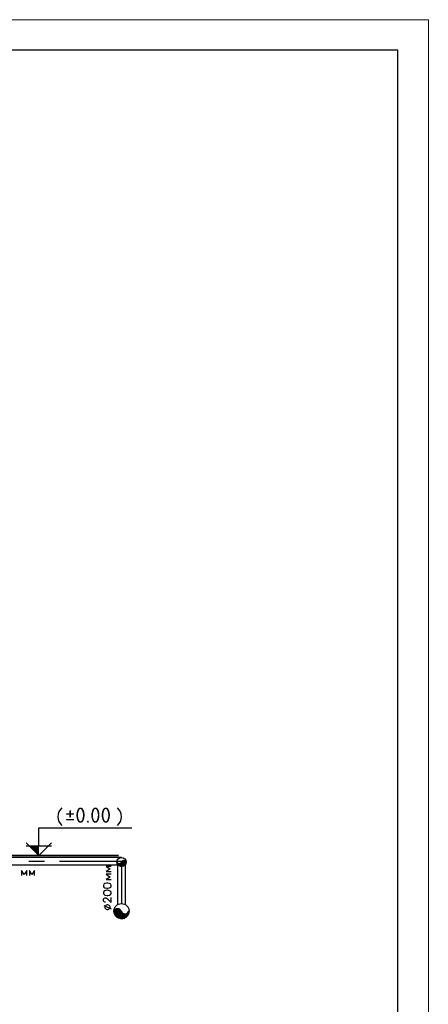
# Model space of a CAD drawing. Header units: millimetres. Extents: x -2765404 to 1548445, y -374876 to 1313256.
# Tile 69 of 77: x 51035 to 57755, y -80716 to -64526. Entities that reach past the tile are written whole.
import ezdxf

# ---------------------------------------------------------------- set-up
doc = ezdxf.new("R2010")
doc.units = ezdxf.units.MM
for name, color, linetype in [('PDF _PDF _CL', 2, 'Continuous'), ('PDF _PDF _HATCH', 7, 'Continuous'), ('PDF _PDF _RC-WALL', 6, 'Continuous'), ('PDF _PDF _wall', 7, 'Continuous'), ('PDF _Текст', 7, 'Continuous'), ('PDF _ЭМ', 7, 'Continuous')]:
    doc.layers.add(name, color=color, linetype=linetype)
for name, color, linetype, true_color in [('PDF _PDF _PIPE500', 7, 'Continuous', 0x007eff), ('PDF _PDF _SYMB', 7, 'Continuous', 0xff7e00), ('PDF _PDF _text', 7, 'Continuous', 0x2c00b8)]:
    doc.layers.add(name, color=color, linetype=linetype, true_color=true_color)
doc.styles.add('PDF ISOCPEUR', font='isocpeur.ttf')

msp = doc.modelspace()

# ---------------------------------------------------------------- linework, layer by layer
at = {"layer": 'PDF _PDF _CL', "lineweight": 25}
for points in [[(51186, -78362), (51441, -78362)], [(51692, -78362), (52710, -78362), (52710, -79063)]]:
    msp.add_lwpolyline(points, dxfattribs=at)
at = {"layer": 'PDF _PDF _HATCH', "color": 8, "lineweight": 25, "true_color": 0x7f7f7f}
for points in [[(52668, -78437), (52710, -78392), (52725, -78380), (52752, -78351)], [(52674, -78443), (52710, -78404), (52740, -78380), (52761, -78357)], [(52683, -78449), (52710, -78416), (52752, -78380), (52773, -78359)], [(52737, -78357), (52710, -78380)], [(52638, -78386), (52638, -78383)], [(52638, -78395), (52647, -78392)], [(52641, -78407), (52650, -78395)], [(52647, -78416), (52662, -78398)], [(52650, -78425), (52671, -78404)], [(52659, -78431), (52686, -78398)], [(52692, -78452), (52710, -78431), (52764, -78380), (52776, -78362)], [(52704, -78452), (52710, -78443), (52776, -78380), (52785, -78371)], [(52716, -78452), (52788, -78383)], [(52731, -78449), (52785, -78398)], [(52588, -79201), (52602, -79189), (52641, -79144)], [(52591, -79222), (52623, -79189), (52662, -79150)], [(52594, -79174), (52611, -79162)], [(52599, -79237), (52647, -79189), (52680, -79153)], [(52602, -79255), (52668, -79189), (52695, -79165)], [(52614, -79267), (52692, -79189), (52704, -79174)], [(52623, -79279), (52710, -79189)], [(52635, -79288), (52710, -79213), (52719, -79207)], [(52647, -79300), (52710, -79234), (52731, -79213)], [(52662, -79302), (52710, -79255), (52743, -79225)], [(52680, -79311), (52710, -79279), (52761, -79231)], [(52698, -79314), (52710, -79300), (52779, -79231)], [(52719, -79314), (52836, -79198)], [(52749, -79311), (52833, -79225)]]:
    msp.add_lwpolyline(points, dxfattribs=at)
at = {"layer": 'PDF _PDF _PIPE500', "lineweight": 25}
for points in [[(52710, -78303), (49911, -78303), (49914, -78303)], [(52647, -79081), (52647, -78428), (49932, -78428)], [(52638, -78380), (52638, -78380)], [(52773, -79081), (52773, -78428)], [(52788, -78380), (52788, -78380)]]:
    msp.add_lwpolyline(points, dxfattribs=at)
for centre, radius in [((52709, -78376), 76.3), ((52709, -79184), 124)]:
    msp.add_circle(centre, radius, dxfattribs=at)
at = {"layer": 'PDF _PDF _RC-WALL', "lineweight": 25}
for centre, radius, start, end in [((52745, -78388), 37.4, 21.3512, 158.6488), ((52673, -78361), 40.4, 201.0925, 338.3835), ((52643, -79211), 67.4, 21.352, 158.648), ((52769, -79160), 67.4, 201.3245, 338.6151)]:
    msp.add_arc(centre, radius, start, end, dxfattribs=at)
at = {"layer": 'PDF _PDF _SYMB', "lineweight": 25}
for points in [[(51351, -78111), (51351, -77812), (52878, -77812)], [(51558, -78060), (51351, -78267), (51142, -78060)], [(51142, -78111), (51558, -78111)]]:
    msp.add_lwpolyline(points, dxfattribs=at)
at = {"layer": 'PDF _PDF _SYMB', "transparency": 33554559}
msp.add_solid([(51351, -78111), (51192, -78111), (51351, -78267)], dxfattribs=at)
at = {"layer": 'PDF _PDF _text', "lineweight": 25}
for points in [[(51151, -78599), (51151, -78518), (51109, -78581), (51064, -78518), (51064, -78599)], [(51279, -78599), (51279, -78518), (51237, -78581), (51198, -78518), (51198, -78599)], [(52537, -78449), (52456, -78449), (52522, -78488), (52456, -78533), (52537, -78533)], [(52537, -78578), (52456, -78578), (52522, -78623), (52456, -78662), (52537, -78662)], [(52444, -79039), (52438, -79039), (52423, -79030), (52420, -79027), (52411, -79015), (52411, -78991), (52420, -78979), (52423, -78973), (52438, -78967), (52450, -78967), (52462, -78973), (52477, -78982), (52537, -79042), (52537, -78961)], [(52420, -79093), (52537, -79144)]]:
    msp.add_lwpolyline(points, dxfattribs=at)
for points in [[(52411, -78773), (52420, -78788), (52438, -78800), (52468, -78806), (52486, -78806), (52513, -78800), (52534, -78788), (52537, -78773), (52537, -78761), (52534, -78740), (52513, -78728), (52486, -78725), (52468, -78725), (52438, -78728), (52420, -78740), (52411, -78761)], [(52411, -78889), (52420, -78904), (52438, -78919), (52468, -78925), (52486, -78925), (52513, -78919), (52534, -78904), (52537, -78889), (52537, -78877), (52534, -78862), (52513, -78850), (52486, -78841), (52468, -78841), (52438, -78850), (52420, -78862), (52411, -78877)], [(52438, -79129), (52444, -79141), (52456, -79153), (52474, -79156), (52486, -79156), (52501, -79153), (52513, -79141), (52522, -79129), (52522, -79108), (52513, -79096), (52501, -79084), (52486, -79081), (52474, -79081), (52456, -79084), (52444, -79096), (52438, -79108)]]:
    msp.add_lwpolyline(points, close=True, dxfattribs=at)
for centre, radius, start, end in [((51853, -77631), 190, 130.8966, 229.1034), ((52508, -77631), 199, 313.6217, 46.3783)]:
    msp.add_arc(centre, radius, start, end, dxfattribs=at)
at = {"layer": 'PDF _PDF _wall', "lineweight": 35}
msp.add_lwpolyline([(49438, -78267), (52659, -78267)], dxfattribs=at)
at = {"layer": 'PDF _ЭМ', "lineweight": 20}
msp.add_lwpolyline([(57755, -64526), (57755, -94223), (15757, -94223), (15757, -64526)], dxfattribs=at)
msp.add_lwpolyline([(15757, -94223), (57755, -94223), (57755, -64526), (15757, -64526)], close=True, dxfattribs=at)
at = {"layer": 'PDF _ЭМ', "lineweight": 30}
msp.add_lwpolyline([(17756, -85224), (16556, -85224), (16556, -93723), (17756, -93723), (57255, -93723), (57255, -65026), (17756, -65026), (17756, -93723)], dxfattribs=at)

# ---------------------------------------------------------------- texts
at = {"layer": 'PDF _Текст', "color": 1, "insert": (51779, -77731), "char_height": 250, "attachment_point": 7, "style": 'PDF ISOCPEUR'}
msp.add_mtext('±0.00', dxfattribs=at)

doc.saveas('drawing.dxf')
